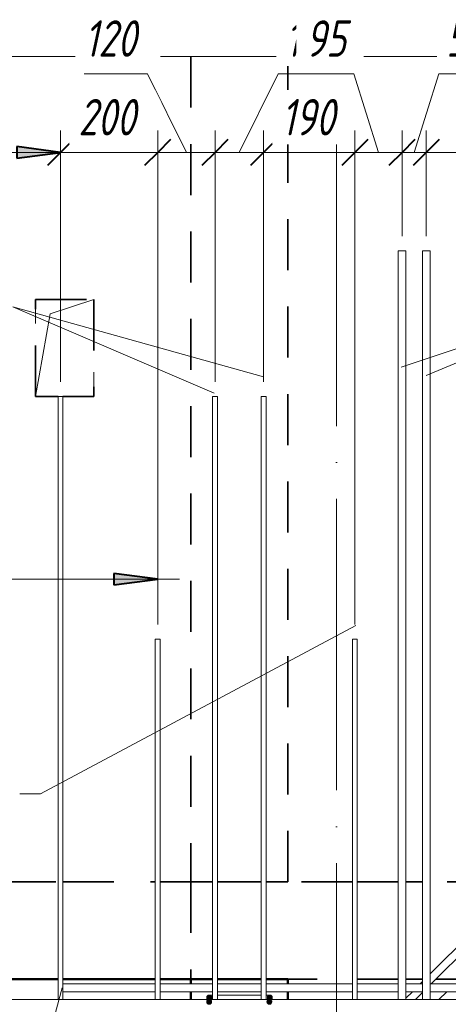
# Model space of a CAD drawing. Header units: millimetres. Extents: x -17543 to 38371, y 19974 to 27996.
# Tile 34 of 109: x -1714 to -831, y 24848 to 26876. Entities that reach past the tile are written whole.
import ezdxf

# ---------------------------------------------------------------- set-up
doc = ezdxf.new("R2010")
doc.units = ezdxf.units.MM
for name, pattern in [('01 Штриховая _4 мм_', [180, 105, -75]), ('ADSK_Линия сетки', [750, 600, -75, 0, -75]), ('ADSK_Невидимые', [150, 90, -60])]:
    doc.linetypes.add(name, pattern=pattern)
for name, color, linetype, lineweight in [('A-____-____-DIMS', 211, 'Continuous', 9), ('A-____-____-DIMS-30', 211, 'Continuous', 9), ('A-DETL-GENF-HDLN', 90, 'ADSK_Невидимые', 20), ('A-DETL-GENF-OTLN', 92, 'Continuous', 20), ('A-DOOR-____-OTLN', 31, 'Continuous', 20), ('A-FLOR-____-MCUT', 192, 'Continuous', 50), ('A-FLOR-____-OTLN', 192, 'Continuous', 20), ('A-WALL-____-MCUT', 113, 'Continuous', 50), ('A-WALL-____-OTLN', 113, 'Continuous', 20), ('S-GRID-____-OTLN', 1, 'Continuous', 9), ('S-RBAR-____-IDEN', 171, 'Continuous', 20), ('S-RBAR-____-MCUT', 171, 'Continuous', 20), ('S-RBAR-____-OTLN', 171, 'Continuous', 100)]:
    doc.layers.add(name, color=color, linetype=linetype, lineweight=lineweight)
doc.styles.add('GOST Common_I_1', font='GOST Common Italic.ttf', dxfattribs={"width": 0.8, "height": 75})
doc.dimstyles.new('ADSK_Для_арматуры_Основной_2_5_мм_шаг_кол-во_Стрелки_точный', dxfattribs={"dimscale": 304.8, "dimtxt": 0.247469, "dimasz": 0.295276, "dimexe": 0.147638, "dimexo": 0.000484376, "dimgap": 0.03937, "dimtad": 1, "dimdec": 0, "dimlfac": 304.8, "dimdsep": 46, "dimtxsty": 'GOST Common_I_1', "dimsah": 1, "dimcen": 0.09, "dimdle": 0.147638, "dimazin": 0, "dimtfac": 1, "dimtdec": 4, "dimtix": 1, "dimtmove": 0, "dimatfit": 3, "dimfxl": 1, "dimtvp": 1, "dimtfill": 1, "dimtolj": 1, "dimtzin": 0, "dimarcsym": 2})
doc.dimstyles.new('ADSK_Округление_5мм__Узкий_', dxfattribs={"dimscale": 304.8, "dimtxt": 0.247469, "dimasz": 0.177165, "dimexe": 0.147638, "dimexo": 0.000322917, "dimgap": 0.03937, "dimtad": 1, "dimdec": 0, "dimlfac": 304.8, "dimrnd": 5, "dimdsep": 46, "dimtxsty": 'GOST Common_I_1', "dimblk1": 'OBLIQUE', "dimblk2": 'OBLIQUE', "dimsah": 1, "dimcen": 0.09, "dimdle": 0.147638, "dimazin": 0, "dimtfac": 1, "dimtdec": 4, "dimtix": 1, "dimtmove": 0, "dimatfit": 3, "dimfxl": 1, "dimtvp": 1, "dimtfill": 1, "dimtolj": 1, "dimtzin": 0, "dimlwd": 20, "dimlwe": 20, "dimarcsym": 2})
doc.dimstyles.new('ADSK_Округление_5мм__Узкий__1', dxfattribs={"dimscale": 304.8, "dimtxt": 0.247469, "dimasz": 0.177165, "dimexe": 0.147638, "dimexo": 0.000322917, "dimgap": 0.03937, "dimtad": 1, "dimdec": 0, "dimlfac": 304.8, "dimrnd": 5, "dimdsep": 46, "dimtxsty": 'GOST Common_I_1', "dimblk1": 'OBLIQUE', "dimblk2": 'OBLIQUE', "dimsah": 1, "dimcen": 0.09, "dimdle": 0.147638, "dimazin": 0, "dimtfac": 1, "dimtdec": 4, "dimtix": 1, "dimtmove": 1, "dimatfit": 3, "dimfxl": 1, "dimtvp": 1, "dimtfill": 1, "dimtolj": 1, "dimtzin": 0, "dimlwd": 20, "dimlwe": 20, "dimarcsym": 2})

# ---------------------------------------------------------------- blocks, each defined once
blk = doc.blocks.new('ADSK_Дверь_ПроемПрямоугольный - ADSK_Дверь_ПроемПрямоугольный-V8-КЖ1_Р_ВЭ8_Армирование_2')
at = {"layer": 'A-DETL-GENF-HDLN'}
for p, q in [((31880.3, 26300), (32000.3, 26300)), ((31880.3, 26100), (31880.3, 26300)), ((32000.3, 26300), (32000.3, 26100))]:
    blk.add_line(p, q, dxfattribs=at)
at = {"layer": 'A-DETL-GENF-OTLN'}
for p, q in [((31910.3, 26270), (32000.3, 26300)), ((31880.3, 26100), (31910.3, 26270))]:
    blk.add_line(p, q, dxfattribs=at)
blk = doc.blocks.new('ADSK_Обрыв_Линия - ADSK_Обрыв_линия-1412989-КЖ1_Р_ВЭ8_Армирование_2')
at = {"layer": 'A-DETL-GENF-OTLN'}
blk.add_line((31071.2, 21678.8), (27430, 21678.8), dxfattribs=at)
blk = doc.blocks.new('DIMBLOCK83-КЖ1_Р_ВЭ8_Армирование_2')
at = {"layer": 'A-____-____-DIMS-30', "lineweight": 20}
for p, q in [((-2829.4, 26602.8), (-2829.4, 26647.8)), ((-1629.4, 26602.8), (-1629.4, 26647.8)), ((-2829.4, 26602.8), (-1629.4, 26602.8)), ((-2829.4, 26602.8), (-2829.4, 26130)), ((-1629.4, 26602.8), (-1629.4, 26130))]:
    blk.add_line(p, q, dxfattribs=at)
at = {"layer": 'A-____-____-DIMS-30', "lineweight": 40}
for p, q in [((-2829.4, 26602.8), (-2802.4, 26629.8)), ((-1629.4, 26602.8), (-1602.4, 26629.8)), ((-2829.4, 26602.8), (-2856.4, 26575.8)), ((-1629.4, 26602.8), (-1656.4, 26575.8))]:
    blk.add_line(p, q, dxfattribs=at)
at = {"layer": 'A-____-____-DIMS-30', "color": 0, "lineweight": 20, "insert": (-2308, 26712.8), "char_height": 75, "width": 188.699, "attachment_point": 1, "line_spacing_factor": 1.022761, "style": 'GOST Common_I_1', "bg_fill": 3, "box_fill_scale": 1.25, "bg_fill_color": 256, "bg_fill_true_color": 13158600, "bg_fill_transparency": 0}
blk.add_mtext('1200', dxfattribs=at)
blk = doc.blocks.new('_Oblique')
at = {"color": 0, "linetype": 'ByBlock', "lineweight": -2}
blk.add_line((-0.5, -0.5), (0.5, 0.5), dxfattribs=at)
blk = doc.blocks.new('DIMBLOCK84-КЖ1_Р_ВЭ8_Армирование_2')
at = {"layer": 'A-____-____-DIMS-30', "lineweight": 20}
for p, q in [((-1629.4, 26602.8), (-1629.4, 26647.8)), ((-1429.4, 26602.8), (-1429.4, 26647.8)), ((-1629.4, 26602.8), (-1429.4, 26602.8)), ((-1629.4, 26602.8), (-1629.4, 26130)), ((-1429.4, 26602.8), (-1429.4, 25630))]:
    blk.add_line(p, q, dxfattribs=at)
at = {"layer": 'A-____-____-DIMS-30', "lineweight": 40}
for p, q in [((-1629.4, 26602.8), (-1602.4, 26629.8)), ((-1429.4, 26602.8), (-1402.4, 26629.8)), ((-1629.4, 26602.8), (-1656.4, 26575.8)), ((-1429.4, 26602.8), (-1456.4, 26575.8))]:
    blk.add_line(p, q, dxfattribs=at)
at = {"layer": 'A-____-____-DIMS-30', "color": 0, "lineweight": 20, "insert": (-1592.7, 26712.8), "char_height": 75, "width": 151.88, "attachment_point": 1, "line_spacing_factor": 1.022761, "style": 'GOST Common_I_1', "bg_fill": 3, "box_fill_scale": 1.25, "bg_fill_color": 256, "bg_fill_true_color": 13158600, "bg_fill_transparency": 0}
blk.add_mtext('200', dxfattribs=at)
blk = doc.blocks.new('DIMBLOCK85-КЖ1_Р_ВЭ8_Армирование_2')
at = {"layer": 'A-____-____-DIMS-30', "lineweight": 20}
for p, q in [((-1580.5, 26764.8), (-1450.5, 26764.8)), ((-1450.5, 26764.8), (-1370.4, 26602.8)), ((-1429.4, 26602.8), (-1429.4, 26647.8)), ((-1311.4, 26602.8), (-1311.4, 26647.8)), ((-1429.4, 26602.8), (-1311.4, 26602.8)), ((-1429.4, 26602.8), (-1429.4, 25630)), ((-1311.4, 26602.8), (-1311.4, 26130))]:
    blk.add_line(p, q, dxfattribs=at)
at = {"layer": 'A-____-____-DIMS-30', "lineweight": 40}
for p, q in [((-1429.4, 26602.8), (-1402.4, 26629.8)), ((-1311.4, 26602.8), (-1284.4, 26629.8)), ((-1429.4, 26602.8), (-1456.4, 26575.8)), ((-1311.4, 26602.8), (-1338.4, 26575.8))]:
    blk.add_line(p, q, dxfattribs=at)
at = {"layer": 'A-____-____-DIMS-30', "color": 0, "lineweight": 20, "insert": (-1580.5, 26874.8), "char_height": 75, "width": 138.073, "attachment_point": 1, "line_spacing_factor": 1.022761, "style": 'GOST Common_I_1', "bg_fill": 3, "box_fill_scale": 1.25, "bg_fill_color": 256, "bg_fill_true_color": 13158600, "bg_fill_transparency": 0}
blk.add_mtext('120', dxfattribs=at)
blk = doc.blocks.new('DIMBLOCK86-КЖ1_Р_ВЭ8_Армирование_2')
at = {"layer": 'A-____-____-DIMS-30', "lineweight": 20}
for p, q in [((-1181.3, 26764.8), (-1261.4, 26602.8)), ((-1051.2, 26764.8), (-1181.3, 26764.8)), ((-1311.4, 26602.8), (-1311.4, 26647.8)), ((-1211.4, 26602.8), (-1211.4, 26647.8)), ((-1311.4, 26602.8), (-1211.4, 26602.8)), ((-1311.4, 26602.8), (-1311.4, 26130)), ((-1211.4, 26602.8), (-1211.4, 26130))]:
    blk.add_line(p, q, dxfattribs=at)
at = {"layer": 'A-____-____-DIMS-30', "lineweight": 40}
for p, q in [((-1311.4, 26602.8), (-1284.4, 26629.8)), ((-1211.4, 26602.8), (-1184.4, 26629.8)), ((-1311.4, 26602.8), (-1338.4, 26575.8)), ((-1211.4, 26602.8), (-1238.4, 26575.8))]:
    blk.add_line(p, q, dxfattribs=at)
at = {"layer": 'A-____-____-DIMS-30', "color": 0, "lineweight": 20, "insert": (-1166.3, 26874.8), "char_height": 75, "width": 138.073, "attachment_point": 1, "line_spacing_factor": 1.022761, "style": 'GOST Common_I_1', "bg_fill": 3, "box_fill_scale": 1.25, "bg_fill_color": 256, "bg_fill_true_color": 13158600, "bg_fill_transparency": 0}
blk.add_mtext('100', dxfattribs=at)
blk = doc.blocks.new('DIMBLOCK87-КЖ1_Р_ВЭ8_Армирование_2')
at = {"layer": 'A-____-____-DIMS-30', "lineweight": 20}
for p, q in [((-1211.4, 26602.8), (-1211.4, 26647.8)), ((-1023.4, 26602.8), (-1023.4, 26647.8)), ((-1211.4, 26602.8), (-1023.4, 26602.8)), ((-1211.4, 26602.8), (-1211.4, 26130)), ((-1023.4, 26602.8), (-1023.4, 25630))]:
    blk.add_line(p, q, dxfattribs=at)
at = {"layer": 'A-____-____-DIMS-30', "lineweight": 40}
for p, q in [((-1211.4, 26602.8), (-1184.4, 26629.8)), ((-1023.4, 26602.8), (-996.4, 26629.8)), ((-1211.4, 26602.8), (-1238.4, 26575.8)), ((-1023.4, 26602.8), (-1050.4, 26575.8))]:
    blk.add_line(p, q, dxfattribs=at)
at = {"layer": 'A-____-____-DIMS-30', "color": 0, "lineweight": 20, "insert": (-1174.9, 26712.8), "char_height": 75, "width": 138.073, "attachment_point": 1, "line_spacing_factor": 1.022761, "style": 'GOST Common_I_1', "bg_fill": 3, "box_fill_scale": 1.25, "bg_fill_color": 256, "bg_fill_true_color": 13158600, "bg_fill_transparency": 0}
blk.add_mtext('190', dxfattribs=at)
blk = doc.blocks.new('DIMBLOCK88-КЖ1_Р_ВЭ8_Армирование_2')
at = {"layer": 'A-____-____-DIMS-30', "lineweight": 20}
for p, q in [((-1125.1, 26764.8), (-1025.7, 26764.8)), ((-1025.7, 26764.8), (-974.9, 26602.8)), ((-1023.4, 26602.8), (-1023.4, 26647.8)), ((-926.4, 26602.8), (-926.4, 26647.8)), ((-1023.4, 26602.8), (-926.4, 26602.8)), ((-1023.4, 26602.8), (-1023.4, 25630)), ((-926.4, 26602.8), (-926.4, 26430))]:
    blk.add_line(p, q, dxfattribs=at)
at = {"layer": 'A-____-____-DIMS-30', "lineweight": 40}
for p, q in [((-1023.4, 26602.8), (-996.4, 26629.8)), ((-926.4, 26602.8), (-899.4, 26629.8)), ((-1023.4, 26602.8), (-1050.4, 26575.8)), ((-926.4, 26602.8), (-953.4, 26575.8))]:
    blk.add_line(p, q, dxfattribs=at)
at = {"layer": 'A-____-____-DIMS-30', "color": 0, "lineweight": 20, "insert": (-1125.1, 26874.8), "char_height": 75, "width": 101.253, "attachment_point": 1, "line_spacing_factor": 1.022761, "style": 'GOST Common_I_1', "bg_fill": 3, "box_fill_scale": 1.25, "bg_fill_color": 256, "bg_fill_true_color": 13158600, "bg_fill_transparency": 0}
blk.add_mtext('95', dxfattribs=at)
blk = doc.blocks.new('DIMBLOCK89-КЖ1_Р_ВЭ8_Армирование_2')
at = {"layer": 'A-____-____-DIMS-30', "lineweight": 20}
for p, q in [((-850.6, 26764.8), (-901.4, 26602.8)), ((-751.2, 26764.8), (-850.6, 26764.8)), ((-926.4, 26602.8), (-926.4, 26647.8)), ((-876.4, 26602.8), (-876.4, 26647.8)), ((-926.4, 26602.8), (-876.4, 26602.8)), ((-926.4, 26602.8), (-926.4, 26430)), ((-876.4, 26602.8), (-876.4, 26430))]:
    blk.add_line(p, q, dxfattribs=at)
at = {"layer": 'A-____-____-DIMS-30', "lineweight": 40}
for p, q in [((-926.4, 26602.8), (-899.4, 26629.8)), ((-876.4, 26602.8), (-849.4, 26629.8)), ((-926.4, 26602.8), (-953.4, 26575.8)), ((-876.4, 26602.8), (-903.4, 26575.8))]:
    blk.add_line(p, q, dxfattribs=at)
at = {"layer": 'A-____-____-DIMS-30', "color": 0, "lineweight": 20, "insert": (-835.6, 26874.8), "char_height": 75, "width": 101.253, "attachment_point": 1, "line_spacing_factor": 1.022761, "style": 'GOST Common_I_1', "bg_fill": 3, "box_fill_scale": 1.25, "bg_fill_color": 256, "bg_fill_true_color": 13158600, "bg_fill_transparency": 0}
blk.add_mtext('50', dxfattribs=at)
blk = doc.blocks.new('DIMBLOCK90-КЖ1_Р_ВЭ8_Армирование_2')
at = {"layer": 'A-____-____-DIMS-30', "lineweight": 20}
for p, q in [((-876.4, 26602.8), (-876.4, 26647.8)), ((-711.4, 26602.8), (-711.4, 26647.8)), ((-876.4, 26602.8), (-711.4, 26602.8)), ((-876.4, 26602.8), (-876.4, 26430)), ((-700, 26602.8), (-793.9, 26602.8)), ((-711.4, 26602.8), (-711.4, 26030)), ((-569.9, 26602.8), (-700, 26602.8))]:
    blk.add_line(p, q, dxfattribs=at)
at = {"layer": 'A-____-____-DIMS-30', "lineweight": 40}
for p, q in [((-876.4, 26602.8), (-849.4, 26629.8)), ((-711.4, 26602.8), (-684.4, 26629.8)), ((-876.4, 26602.8), (-903.4, 26575.8)), ((-711.4, 26602.8), (-738.4, 26575.8))]:
    blk.add_line(p, q, dxfattribs=at)
at = {"layer": 'A-____-____-DIMS-30', "color": 0, "lineweight": 20, "insert": (-685, 26712.8), "char_height": 75, "width": 138.073, "attachment_point": 1, "line_spacing_factor": 1.022761, "style": 'GOST Common_I_1', "bg_fill": 3, "box_fill_scale": 1.25, "bg_fill_color": 256, "bg_fill_true_color": 13158600, "bg_fill_transparency": 0}
blk.add_mtext('165', dxfattribs=at)
blk = doc.blocks.new('DIMBLOCK148-КЖ1_Р_ВЭ8_Армирование_2')
at = {"layer": 'A-____-____-DIMS-30', "lineweight": 40}
for points in [[(-2829.4, 26602.8), (-2739.4, 26590.9), (-2739.4, 26614.6)], [(-1629.4, 26602.8), (-1719.4, 26614.6), (-1719.4, 26590.9)]]:
    blk.add_hatch(color=256, dxfattribs=at).paths.add_polyline_path(points)
at = {"layer": 'A-____-____-DIMS-30'}
for p, q in [((-2829.4, 26602.8), (-2829.4, 26647.8)), ((-1629.4, 26602.8), (-1629.4, 26647.8)), ((-1584.4, 26602.8), (-2874.4, 26602.8)), ((-2829.4, 26602.8), (-2829.4, 26145)), ((-1629.4, 26602.8), (-1629.4, 26145))]:
    blk.add_line(p, q, dxfattribs=at)
at = {"layer": 'A-____-____-DIMS-30', "lineweight": 40}
for p, q in [((-2739.4, 26614.6), (-2829.4, 26602.8)), ((-2739.4, 26590.9), (-2739.4, 26614.6)), ((-1629.4, 26602.8), (-1719.4, 26614.6)), ((-1719.4, 26614.6), (-1719.4, 26590.9)), ((-2829.4, 26602.8), (-2739.4, 26590.9)), ((-1719.4, 26590.9), (-1629.4, 26602.8))]:
    blk.add_line(p, q, dxfattribs=at)
at = {"layer": 'A-____-____-DIMS-30', "color": 0, "insert": (-2437.8, 26712.8), "char_height": 75, "width": 500.13, "attachment_point": 1, "line_spacing_factor": 1.022761, "style": 'GOST Common_I_1', "bg_fill": 3, "box_fill_scale": 1.25, "bg_fill_color": 256, "bg_fill_true_color": 13158600, "bg_fill_transparency": 0}
blk.add_mtext('400x3=1200', dxfattribs=at)
blk = doc.blocks.new('_None')
blk = doc.blocks.new('DIMBLOCK149-КЖ1_Р_ВЭ8_Армирование_2')
at = {"layer": 'A-____-____-DIMS-30', "lineweight": 40}
for points in [[(-3029.4, 25723.8), (-2939.4, 25712), (-2939.4, 25735.7)], [(-1429.4, 25723.8), (-1519.4, 25735.7), (-1519.4, 25712)]]:
    blk.add_hatch(color=256, dxfattribs=at).paths.add_polyline_path(points)
at = {"layer": 'A-____-____-DIMS-30'}
for p, q in [((-3029.4, 25723.8), (-3029.4, 25768.8)), ((-1429.4, 25723.8), (-1429.4, 25768.8)), ((-1384.4, 25723.8), (-3074.4, 25723.8)), ((-3029.4, 25723.8), (-3029.4, 25645)), ((-1429.4, 25723.8), (-1429.4, 25645))]:
    blk.add_line(p, q, dxfattribs=at)
at = {"layer": 'A-____-____-DIMS-30', "lineweight": 40}
for p, q in [((-2939.4, 25735.7), (-3029.4, 25723.8)), ((-3029.4, 25723.8), (-2939.4, 25712)), ((-2939.4, 25712), (-2939.4, 25735.7)), ((-1429.4, 25723.8), (-1519.4, 25735.7)), ((-1519.4, 25735.7), (-1519.4, 25712)), ((-1519.4, 25712), (-1429.4, 25723.8))]:
    blk.add_line(p, q, dxfattribs=at)
at = {"layer": 'A-____-____-DIMS-30', "color": 0, "insert": (-2441, 25833.8), "char_height": 75, "width": 507.801, "attachment_point": 1, "line_spacing_factor": 1.022761, "style": 'GOST Common_I_1', "bg_fill": 3, "box_fill_scale": 1.25, "bg_fill_color": 256, "bg_fill_true_color": 13158600, "bg_fill_transparency": 0}
blk.add_mtext('400x4=1600', dxfattribs=at)

msp = doc.modelspace()

# ---------------------------------------------------------------- hatches: boundary and pattern name
at = {"layer": 'S-RBAR-____-MCUT'}
h = msp.add_hatch(color=256, dxfattribs=at)
edge = h.paths.add_edge_path()
edge.add_arc((-1323.392, 24862.0011), 5, 0, 360)
for points in [[(-1323.392, 24857.0011), (-1318.6367, 24860.456), (-1320.4531, 24866.0462), (-1326.3309, 24866.0462), (-1328.1473, 24860.456)], [(-1198.392, 24857.0011), (-1193.6367, 24860.456), (-1195.4531, 24866.0462), (-1201.3309, 24866.0462), (-1203.1473, 24860.456)], [(-1326.3309, 24848.956), (-1320.4531, 24848.956), (-1318.6367, 24854.5462), (-1323.392, 24858.0011), (-1328.1473, 24854.5462)], [(-1202.3309, 24848.956), (-1196.4531, 24848.956), (-1194.6367, 24854.5462), (-1199.392, 24858.0011), (-1204.1473, 24854.5462)]]:
    msp.add_hatch(color=256, dxfattribs=at).paths.add_polyline_path(points)
h = msp.add_hatch(color=256, dxfattribs=at)
edge = h.paths.add_edge_path()
edge.add_arc((-1198.392, 24862.0011), 5, 0, 360)
h = msp.add_hatch(color=256, dxfattribs=at)
edge = h.paths.add_edge_path()
edge.add_arc((-1323.392, 24853.0011), 5, 0, 360)
h = msp.add_hatch(color=256, dxfattribs=at)
edge = h.paths.add_edge_path()
edge.add_arc((-1199.392, 24853.0011), 5, 0, 360)

# ---------------------------------------------------------------- linework, layer by layer
at = {"layer": 'A-FLOR-____-MCUT', "linetype": '01 Штриховая _4 мм_', "lineweight": 35}
for p, q in [((-1316.3917, 25100), (-1361.392, 25100)), ((-1361.392, 25100), (-1361.392, 24900)), ((-1216.3917, 25100), (-1306.3917, 25100)), ((-1028.3917, 25100), (-1206.3917, 25100)), ((-934.3913, 25100), (-1018.3917, 25100)), ((-884.3913, 25100), (-918.3913, 25100)), ((-728.3917, 25100), (-868.3913, 25100)), ((-1361.392, 24900), (-1316.3917, 24900)), ((-1306.3917, 24900), (-1216.3917, 24900)), ((-1206.3917, 24900), (-1028.3917, 24900)), ((-1018.3917, 24900), (-934.3913, 24900)), ((-918.3913, 24900), (-884.3913, 24900)), ((-856.4995, 24900), (-808.4163, 24900))]:
    msp.add_line(p, q, dxfattribs=at)
at = {"layer": 'A-FLOR-____-OTLN', "linetype": '01 Штриховая _4 мм_', "lineweight": 35}
for p, q in [((-2824.3913, 25100), (-1634.3913, 25100)), ((-1624.3913, 25100), (-1434.3913, 25100)), ((-1424.3913, 25100), (-1361.392, 25100)), ((-1634.3913, 24900), (-2824.3913, 24900)), ((-1434.3913, 24900), (-1624.3913, 24900)), ((-1361.392, 24900), (-1424.3913, 24900))]:
    msp.add_line(p, q, dxfattribs=at)
at = {"layer": 'A-WALL-____-MCUT', "linetype": '01 Штриховая _4 мм_', "lineweight": 35}
for p, q in [((-1361.392, 26800), (-1361.392, 25100)), ((-1161.392, 25100), (-1161.392, 26800)), ((-1361.392, 25100), (-1316.3917, 25100)), ((-1306.3917, 25100), (-1216.3917, 25100)), ((-1206.3917, 25100), (-1161.392, 25100))]:
    msp.add_line(p, q, dxfattribs=at)
at = {"layer": 'A-WALL-____-MCUT'}
for p, q in [((-1316.3917, 24900), (-1361.392, 24900)), ((-1361.392, 24900), (-1361.392, 24890.0006)), ((-1216.3917, 24900), (-1306.3917, 24900)), ((-1161.392, 24900), (-1206.3917, 24900)), ((-1161.392, 24890.0006), (-1161.392, 24900)), ((-1361.392, 24874.0006), (-1361.392, 24858.0006)), ((-1161.392, 24858.0006), (-1161.392, 24874.0006))]:
    msp.add_line(p, q, dxfattribs=at)
at = {"layer": 'A-WALL-____-OTLN', "linetype": '01 Штриховая _4 мм_', "lineweight": 35}
for p, q in [((-1681.132, 26300), (-1561.132, 26300)), ((-1681.132, 26100), (-1681.132, 26300)), ((-1561.132, 26300), (-1561.132, 26100)), ((-1634.3913, 26100), (-1681.132, 26100)), ((-1561.132, 26100), (-1624.3913, 26100)), ((-2824.3913, 25100), (-1634.3913, 25100)), ((-1624.3913, 25100), (-1434.3913, 25100)), ((-1424.3913, 25100), (-1361.392, 25100))]:
    msp.add_line(p, q, dxfattribs=at)
at = {"layer": 'A-WALL-____-OTLN', "lineweight": 50}
for p, q in [((-1634.3913, 24900), (-2824.3913, 24900)), ((-1434.3913, 24900), (-1624.3913, 24900)), ((-1361.392, 24900), (-1424.3913, 24900))]:
    msp.add_line(p, q, dxfattribs=at)
at = {"layer": 'S-GRID-____-OTLN', "linetype": 'ADSK_Линия сетки'}
msp.add_line((-1061.3916, 20788.2456), (-1061.3916, 26800), dxfattribs=at)
at = {"layer": 'S-RBAR-____-IDEN'}
for p, q in [((-1670.3822, 25281.4604), (-1713.511, 25281.4604)), ((-1626.3916, 24882), (-1713.511, 24559.5471))]:
    msp.add_line(p, q, dxfattribs=at)
at = {"layer": 'S-RBAR-____-MCUT'}
for p, q in [((-1326.3309, 24866.0462), (-1328.1473, 24860.456)), ((-1320.4531, 24866.0462), (-1326.3309, 24866.0462)), ((-1318.6367, 24860.456), (-1320.4531, 24866.0462)), ((-1201.3309, 24866.0462), (-1203.1473, 24860.456)), ((-1195.4531, 24866.0462), (-1201.3309, 24866.0462)), ((-1193.6367, 24860.456), (-1195.4531, 24866.0462)), ((-1328.1473, 24860.456), (-1323.392, 24857.0011)), ((-1323.392, 24858.0011), (-1328.1473, 24854.5462)), ((-1328.1473, 24854.5462), (-1326.3309, 24848.956)), ((-1326.3309, 24848.956), (-1320.4531, 24848.956)), ((-1323.392, 24857.0011), (-1318.6367, 24860.456)), ((-1318.6367, 24854.5462), (-1323.392, 24858.0011)), ((-1320.4531, 24848.956), (-1318.6367, 24854.5462)), ((-1199.392, 24858.0011), (-1204.1473, 24854.5462)), ((-1204.1473, 24854.5462), (-1202.3309, 24848.956)), ((-1203.1473, 24860.456), (-1198.392, 24857.0011)), ((-1202.3309, 24848.956), (-1196.4531, 24848.956)), ((-1194.6367, 24854.5462), (-1199.392, 24858.0011)), ((-1198.392, 24857.0011), (-1193.6367, 24860.456)), ((-1196.4531, 24848.956), (-1194.6367, 24854.5462))]:
    msp.add_line(p, q, dxfattribs=at)
for centre in [(-1323.392, 24862.0011), (-1198.392, 24862.0011), (-1323.392, 24853.0011), (-1199.392, 24853.0011)]:
    msp.add_circle(centre, 5, dxfattribs=at)
at = {"layer": 'S-RBAR-____-OTLN', "lineweight": 20}
for p, q in [((-918.3913, 26400.0006), (-934.3913, 26400.0006)), ((-934.3913, 24858.0006), (-934.3913, 26400.0006)), ((-918.3913, 24858.0006), (-918.3913, 26400.0006)), ((-868.3913, 26400.0006), (-884.3913, 26400.0006)), ((-884.3913, 24858.0006), (-884.3913, 26400.0006)), ((-868.3913, 24858.0006), (-868.3913, 26400.0006)), ((-1624.3913, 26100.0006), (-1634.3913, 26100.0006)), ((-1634.3913, 24858.0006), (-1634.3913, 26100.0006)), ((-1624.3913, 24858.0006), (-1624.3913, 26100.0006)), ((-1306.3917, 26100.0006), (-1316.3917, 26100.0006)), ((-1316.3917, 24858.0006), (-1316.3917, 26100.0006)), ((-1306.3917, 24858.0006), (-1306.3917, 26100.0006)), ((-1206.3917, 26100.0006), (-1216.3917, 26100.0006)), ((-1216.3917, 24858.0006), (-1216.3917, 26100.0006)), ((-1206.3917, 24858.0006), (-1206.3917, 26100.0006)), ((-1424.3913, 25600.0006), (-1434.3913, 25600.0006)), ((-1434.3913, 24858.0006), (-1434.3913, 25600.0006)), ((-1424.3913, 24858.0006), (-1424.3913, 25600.0006)), ((-1018.3917, 25600.0006), (-1028.3917, 25600.0006)), ((-1028.3917, 24858.0006), (-1028.3917, 25600.0006)), ((-1018.3917, 24858.0006), (-1018.3917, 25600.0006)), ((-868.3913, 24910.7357), (-728.3917, 25050.7353)), ((-866.4989, 24890.0006), (-728.3917, 25028.1079)), ((-1624.3913, 24890.0006), (-1434.3913, 24890.0006)), ((-1424.3913, 24890.0006), (-1316.3917, 24890.0006)), ((-1306.3917, 24890.0006), (-1216.3917, 24890.0006)), ((-1206.3917, 24890.0006), (-1028.3917, 24890.0006)), ((-1018.3917, 24890.0006), (-934.3913, 24890.0006)), ((-918.3913, 24890.0006), (-884.3913, 24890.0006)), ((-889.1263, 24890.0006), (-884.3913, 24894.7357)), ((-868.3913, 24890.0006), (-728.3917, 24890.0006)), ((-1624.3913, 24874.0006), (-1434.3913, 24874.0006)), ((-1424.3913, 24874.0006), (-1316.3917, 24874.0006)), ((-1323.392, 24867.0011), (-1316.5809, 24867.0011)), ((-1306.4739, 24867.0011), (-1293.392, 24867.0011)), ((-1306.3917, 24874.0006), (-1216.3917, 24874.0006)), ((-1293.392, 24867.0011), (-1228.392, 24867.0011)), ((-1228.392, 24867.0011), (-1216.2946, 24867.0011)), ((-1206.3917, 24874.0006), (-1028.3917, 24874.0006)), ((-1206.282, 24867.0011), (-1198.392, 24867.0011)), ((-1018.3917, 24874.0006), (-934.3913, 24874.0006)), ((-918.3913, 24860.7357), (-905.1263, 24874.0006)), ((-918.3913, 24874.0006), (-884.3913, 24874.0006)), ((-898.4989, 24858.0006), (-884.3913, 24872.1083)), ((-868.3913, 24874.0006), (-728.3917, 24874.0006)), ((-850.4157, 24858.0006), (-834.4157, 24874.0006)), ((1193.6087, 24858.0006), (-6106.3913, 24858.0006))]:
    msp.add_line(p, q, dxfattribs=at)
for centre, start, end in [((-1323.392, 24862.0011), 90, 233.7772428), ((-1198.392, 24862.0011), 306.2227572, 90)]:
    msp.add_arc(centre, 5, start, end, dxfattribs=at)

# ---------------------------------------------------------------- block references
at = {"layer": 'A-DETL-GENF-OTLN', "rotation": 180}
msp.add_blockref('ADSK_Обрыв_Линия - ADSK_Обрыв_линия-1412989-КЖ1_Р_ВЭ8_Армирование_2', (28648.6084, 48478.8353), dxfattribs=at)
at = {"layer": 'A-DOOR-____-OTLN'}
msp.add_blockref('ADSK_Дверь_ПроемПрямоугольный - ADSK_Дверь_ПроемПрямоугольный-V8-КЖ1_Р_ВЭ8_Армирование_2', (-33561.3916, 0), dxfattribs=at)

# ---------------------------------------------------------------- next in the draw order: dimensions: what is measured, and where the dimension line sits
at = {"layer": 'A-____-____-DIMS', "lineweight": 20}
dim = msp.add_linear_dim(base=(-1629.3913, 26602.7617), p1=(-2829.3913, 26100.0006), p2=(-1629.3913, 26100.0006), dimstyle='ADSK_Округление_5мм__Узкий_', override={"dimpost": '<>', "dimfxl": 1200}, dxfattribs=at)
dim.commit()
dim.dimension.update_dxf_attribs({"geometry": 'DIMBLOCK83-КЖ1_Р_ВЭ8_Армирование_2', "text_midpoint": (-2229.3913, 26652.7446)})

# ---------------------------------------------------------------- next in the draw order: dimensions: what is measured, and where the dimension line sits
dim = msp.add_linear_dim(base=(-1429.3913, 26602.7617), p1=(-1629.3913, 26100.0006), p2=(-1429.3913, 25600.0006), dimstyle='ADSK_Округление_5мм__Узкий_', override={"dimpost": '<>', "dimfxl": 538.516481}, dxfattribs=at)
dim.commit()
dim.dimension.update_dxf_attribs({"geometry": 'DIMBLOCK84-КЖ1_Р_ВЭ8_Армирование_2', "text_midpoint": (-1529.3913, 26652.2617)})

# ---------------------------------------------------------------- next in the draw order: dimensions: what is measured, and where the dimension line sits
dim = msp.add_linear_dim(base=(-1311.3917, 26602.7617), p1=(-1429.3913, 25600.0006), p2=(-1311.3917, 26100.0006), dimstyle='ADSK_Округление_5мм__Узкий__1', override={"dimpost": '<>', "dimfxl": 513.735248}, dxfattribs=at)
dim.commit()
dim.dimension.update_dxf_attribs({"geometry": 'DIMBLOCK85-КЖ1_Р_ВЭ8_Армирование_2', "text_midpoint": (-1511.5121, 26824.7738), "dimtype": 160})

# ---------------------------------------------------------------- next in the draw order: dimensions: what is measured, and where the dimension line sits
dim = msp.add_linear_dim(base=(-1211.3917, 26602.7617), p1=(-1311.3917, 26100.0006), p2=(-1211.3917, 26100.0006), dimstyle='ADSK_Округление_5мм__Узкий__1', override={"dimpost": '<>', "dimfxl": 100}, dxfattribs=at)
dim.commit()
dim.dimension.update_dxf_attribs({"geometry": 'DIMBLOCK86-КЖ1_Р_ВЭ8_Армирование_2', "text_midpoint": (-1097.2589, 26824.7738), "dimtype": 160})
at = {"layer": 'A-____-____-DIMS'}
for base, p1, p2, text, override, picture, middle in [((-2829.3913, 26602.7617), (-1629.3913, 26100.0006), (-2829.3913, 26100.0006), '400x3=1200', {"dimpost": '<>', "dimblk1": 'None', "dimblk2": 'None', "dimsah": 1, "dimfxl": 1200}, 'DIMBLOCK148-КЖ1_Р_ВЭ8_Армирование_2', (-2229.3913, 26652.2617)), ((-3029.3913, 25723.8023), (-1429.3913, 25600.0006), (-3029.3913, 25600.0006), '400x4=1600', {"dimpost": '<>', "dimblk1": 'None', "dimblk2": 'None', "dimsah": 1, "dimfxl": 1600}, 'DIMBLOCK149-КЖ1_Р_ВЭ8_Армирование_2', (-2229.3913, 25773.3023))]:
    dim = msp.add_linear_dim(base=base, p1=p1, p2=p2, text=text, dimstyle='ADSK_Для_арматуры_Основной_2_5_мм_шаг_кол-во_Стрелки_точный', override=override, dxfattribs=at)
    dim.commit()
    dim.dimension.update_dxf_attribs({"geometry": picture, "text_midpoint": middle})

# ---------------------------------------------------------------- next in the draw order: linework, layer by layer
at = {"layer": 'S-RBAR-____-IDEN'}
msp.add_line((-1312.903, 26106.8873), (-1727.7239, 26284.9898), dxfattribs=at)

# ---------------------------------------------------------------- next in the draw order: dimensions: what is measured, and where the dimension line sits
at = {"layer": 'A-____-____-DIMS', "lineweight": 20}
dim = msp.add_linear_dim(base=(-1023.3917, 26602.7617), p1=(-1211.3917, 26100.0006), p2=(-1023.3917, 25600.0006), dimstyle='ADSK_Округление_5мм__Узкий_', override={"dimpost": '<>', "dimfxl": 534.176001}, dxfattribs=at)
dim.commit()
dim.dimension.update_dxf_attribs({"geometry": 'DIMBLOCK87-КЖ1_Р_ВЭ8_Армирование_2', "text_midpoint": (-1117.3917, 26652.7446)})

# ---------------------------------------------------------------- next in the draw order: linework, layer by layer
at = {"layer": 'S-RBAR-____-IDEN'}
msp.add_line((-1211.392, 26140.7043), (-1727.7239, 26284.9898), dxfattribs=at)

# ---------------------------------------------------------------- next in the draw order: dimensions: what is measured, and where the dimension line sits
at = {"layer": 'A-____-____-DIMS', "lineweight": 20}
dim = msp.add_linear_dim(base=(-926.3913, 26602.7617), p1=(-1023.3917, 25600.0006), p2=(-926.3913, 26400.0006), dimstyle='ADSK_Округление_5мм__Узкий__1', override={"dimpost": '<>', "dimfxl": 805.859217}, dxfattribs=at)
dim.commit()
dim.dimension.update_dxf_attribs({"geometry": 'DIMBLOCK88-КЖ1_Р_ВЭ8_Армирование_2', "text_midpoint": (-1074.4537, 26824.7738), "dimtype": 160})

# ---------------------------------------------------------------- next in the draw order: linework, layer by layer
at = {"layer": 'S-RBAR-____-IDEN'}
msp.add_line((-1021.4894, 25628.4514), (-1670.3822, 25281.4604), dxfattribs=at)

# ---------------------------------------------------------------- next in the draw order: dimensions: what is measured, and where the dimension line sits
at = {"layer": 'A-____-____-DIMS', "lineweight": 20}
dim = msp.add_linear_dim(base=(-876.3913, 26602.7617), p1=(-926.3913, 26400.0006), p2=(-876.3913, 26400.0006), dimstyle='ADSK_Округление_5мм__Узкий__1', override={"dimpost": '<>', "dimfxl": 50}, dxfattribs=at)
dim.commit()
dim.dimension.update_dxf_attribs({"geometry": 'DIMBLOCK89-КЖ1_Р_ВЭ8_Армирование_2', "text_midpoint": (-784.9535, 26824.7738), "dimtype": 160})

# ---------------------------------------------------------------- next in the draw order: dimensions: what is measured, and where the dimension line sits
dim = msp.add_linear_dim(base=(-711.3917, 26602.7617), p1=(-876.3913, 26400.0006), p2=(-711.3917, 26000.0006), dimstyle='ADSK_Округление_5мм__Узкий__1', override={"dimpost": '<>', "dimfxl": 432.694889}, dxfattribs=at)
dim.commit()
dim.dimension.update_dxf_attribs({"geometry": 'DIMBLOCK90-КЖ1_Р_ВЭ8_Армирование_2', "text_midpoint": (-615.9409, 26662.7738), "dimtype": 160})

# ---------------------------------------------------------------- next in the draw order: linework, layer by layer
at = {"layer": 'S-RBAR-____-IDEN'}
for p in [(-928.2571, 26160.2265), (-876.3916, 26143.1796)]:
    msp.add_line(p, (-463.2613, 26317.0586), dxfattribs=at)

doc.saveas('drawing.dxf')
